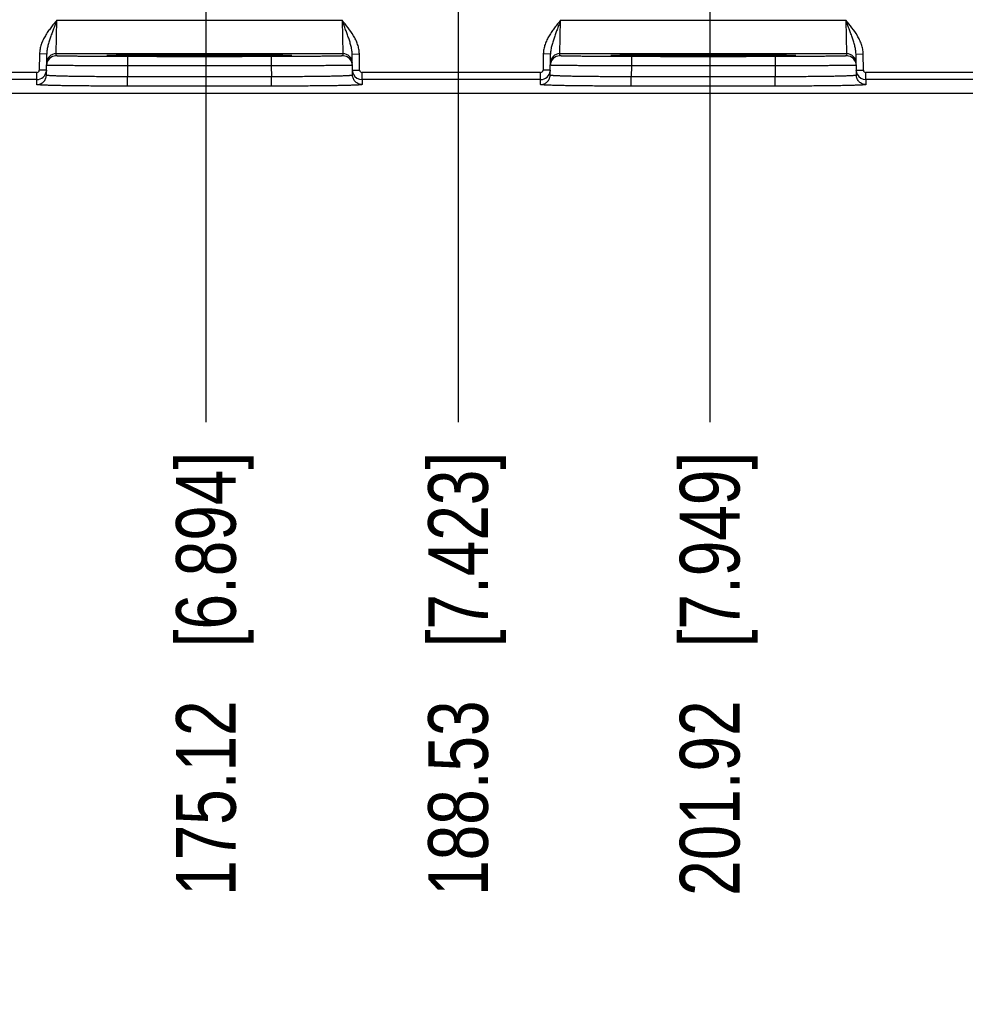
# Model space of a CAD drawing. Header units: inches. Extents: x 0 to 34, y 0 to 22.
# Tile 97 of 128: x 18.4 to 20.4, y 13.5 to 15.6. Entities that reach past the tile are written whole.
import ezdxf

# ---------------------------------------------------------------- set-up
doc = ezdxf.new("R2010")
doc.units = ezdxf.units.IN
doc.header["$LTSCALE"] = 1.87
doc.header["$MEASUREMENT"] = 0
doc.layers.get('0').update_dxf_attribs({"linetype": 'CONTINUOUS'})
doc.layers.add('DIMENSIONS', color=7, linetype='CONTINUOUS')
doc.styles.get("Standard").update_dxf_attribs({"font": 'txt', "width": 0.8})
doc.dimstyles.new('DIMSTYLE_3', dxfattribs={"dimtxt": 0.125, "dimasz": 0.18, "dimexe": 0.125, "dimexo": 0.0625, "dimgap": 0.03125, "dimtad": 0, "dimtih": 1, "dimtoh": 1, "dimzin": 0, "dimdsep": 46, "dimtxsty": 'STANDARD', "dimblk": '_FILLED', "dimblk1": '_FILLED', "dimblk2": '_FILLED', "dimcen": 0.09, "dimazin": 0, "dimtp": 0.01, "dimtm": 0.01, "dimtfac": 1, "dimtofl": 0, "dimtmove": 0, "dimatfit": 3, "dimldrblk": '_FILLED', "dimfxl": 1, "dimtolj": 1, "dimtzin": 0, "dimarcsym": 0})

# ---------------------------------------------------------------- blocks, each defined once
blk = doc.blocks.new('*D32')
at = {"layer": 'DIMENSIONS', "color": 2, "linetype": 'CONTINUOUS'}
blk.add_line((18.7809, 16.3321), (18.7809, 14.717), dxfattribs=at)
at = {"layer": 'DIMENSIONS', "color": 2, "linetype": 'CONTINUOUS', "insert": (18.7184, 14.6545), "char_height": 0.125, "width": 1.425, "attachment_point": 3, "rotation": 90, "line_spacing_factor": 0.9}
blk.add_mtext('175.12{\\ftxt.shx;\\W1.000000;\\H0.125000; }[6.894]', dxfattribs=at)
blk = doc.blocks.new('_FILLED')
at = {"color": 0, "linetype": 'BYBLOCK'}
blk.add_solid([(0, 0), (-1, 0.174), (-1, -0.174)], dxfattribs=at)
blk = doc.blocks.new('*D33')
at = {"layer": 'DIMENSIONS', "color": 2, "linetype": 'CONTINUOUS'}
blk.add_line((19.3089, 16.5386), (19.3089, 14.717), dxfattribs=at)
at = {"layer": 'DIMENSIONS', "color": 2, "linetype": 'CONTINUOUS', "insert": (19.2464, 14.6545), "char_height": 0.125, "width": 1.425, "attachment_point": 3, "rotation": 90, "line_spacing_factor": 0.9}
blk.add_mtext('188.53{\\ftxt.shx;\\W1.000000;\\H0.125000; }[7.423]', dxfattribs=at)
blk = doc.blocks.new('*D34')
at = {"layer": 'DIMENSIONS', "color": 2, "linetype": 'CONTINUOUS'}
blk.add_line((19.8359, 16.3321), (19.8359, 14.717), dxfattribs=at)
at = {"layer": 'DIMENSIONS', "color": 2, "linetype": 'CONTINUOUS', "insert": (19.7734, 14.6545), "char_height": 0.125, "width": 1.425, "attachment_point": 3, "rotation": 90, "line_spacing_factor": 0.9}
blk.add_mtext('201.92{\\ftxt.shx;\\W1.000000;\\H0.125000; }[7.949]', dxfattribs=at)
blk = doc.blocks.new('*D35')
at = {"layer": 'DIMENSIONS', "color": 2, "linetype": 'CONTINUOUS'}
blk.add_line((20.8909, 16.3321), (20.8909, 14.717), dxfattribs=at)
at = {"layer": 'DIMENSIONS', "color": 2, "linetype": 'CONTINUOUS', "insert": (20.8284, 14.6545), "char_height": 0.125, "width": 1.425, "attachment_point": 3, "rotation": 90, "line_spacing_factor": 0.9}
blk.add_mtext('228.71{\\ftxt.shx;\\W1.000000;\\H0.125000; }[9.004]', dxfattribs=at)
blk = doc.blocks.new('*D36')
at = {"layer": 'DIMENSIONS', "color": 2, "linetype": 'CONTINUOUS'}
blk.add_line((21.9459, 16.3321), (21.9459, 14.717), dxfattribs=at)
at = {"layer": 'DIMENSIONS', "color": 2, "linetype": 'CONTINUOUS', "insert": (21.8834, 14.6545), "char_height": 0.125, "width": 1.525, "attachment_point": 3, "rotation": 90, "line_spacing_factor": 0.9}
blk.add_mtext('255.51{\\ftxt.shx;\\W1.000000;\\H0.125000; }[10.059]', dxfattribs=at)
blk = doc.blocks.new('*D37')
at = {"layer": 'DIMENSIONS', "color": 2, "linetype": 'CONTINUOUS'}
blk.add_line((23.0009, 16.3321), (23.0009, 14.717), dxfattribs=at)
at = {"layer": 'DIMENSIONS', "color": 2, "linetype": 'CONTINUOUS', "insert": (22.9384, 14.6545), "char_height": 0.125, "width": 1.525, "attachment_point": 3, "rotation": 90, "line_spacing_factor": 0.9}
blk.add_mtext('282.31{\\ftxt.shx;\\W1.000000;\\H0.125000; }[11.114]', dxfattribs=at)
blk = doc.blocks.new('*D38')
at = {"layer": 'DIMENSIONS', "color": 2, "linetype": 'CONTINUOUS'}
blk.add_line((23.5289, 16.5386), (23.5289, 14.717), dxfattribs=at)
at = {"layer": 'DIMENSIONS', "color": 2, "linetype": 'CONTINUOUS', "insert": (23.4664, 14.6545), "char_height": 0.125, "width": 1.525, "attachment_point": 3, "rotation": 90, "line_spacing_factor": 0.9}
blk.add_mtext('295.72{\\ftxt.shx;\\W1.000000;\\H0.125000; }[11.643]', dxfattribs=at)
blk = doc.blocks.new('*D39')
at = {"layer": 'DIMENSIONS', "color": 2, "linetype": 'CONTINUOUS'}
blk.add_line((24.0559, 16.3321), (24.0559, 14.717), dxfattribs=at)
at = {"layer": 'DIMENSIONS', "color": 2, "linetype": 'CONTINUOUS', "insert": (23.9934, 14.6545), "char_height": 0.125, "width": 1.525, "attachment_point": 3, "rotation": 90, "line_spacing_factor": 0.9}
blk.add_mtext('309.10{\\ftxt.shx;\\W1.000000;\\H0.125000; }[12.169]', dxfattribs=at)
blk = doc.blocks.new('*D40')
at = {"layer": 'DIMENSIONS', "color": 2, "linetype": 'CONTINUOUS'}
blk.add_line((24.8249, 15.4421), (24.8249, 14.717), dxfattribs=at)
at = {"layer": 'DIMENSIONS', "color": 2, "linetype": 'CONTINUOUS', "insert": (24.7624, 14.6545), "char_height": 0.125, "width": 1.525, "attachment_point": 3, "rotation": 90, "line_spacing_factor": 0.9}
blk.add_mtext('328.64{\\ftxt.shx;\\W1.000000;\\H0.125000; }[12.938]', dxfattribs=at)

msp = doc.modelspace()

# ---------------------------------------------------------------- linework, layer by layer
at = {"color": 7, "linetype": 'CONTINUOUS'}
for p, q in [((18.4672, 15.4882), (18.4688, 15.5582)), ((18.4688, 15.5582), (19.0661, 15.5582)), ((19.0661, 15.5582), (19.0677, 15.4882)), ((19.5222, 15.4882), (19.5238, 15.5582)), ((19.5238, 15.5582), (20.1211, 15.5582)), ((20.1211, 15.5582), (20.1227, 15.4882)), ((18.4325, 15.4876), (18.4319, 15.4537)), ((18.4475, 15.4873), (18.4325, 15.4876)), ((18.4468, 15.4431), (18.4475, 15.4873)), ((18.4671, 15.4835), (18.4672, 15.4882)), ((18.4672, 15.4882), (19.0677, 15.4882)), ((18.5765, 15.4844), (18.5737, 15.4841)), ((18.5737, 15.4841), (18.5765, 15.4838)), ((18.5931, 15.4848), (18.5765, 15.4844)), ((18.5766, 15.4843), (18.5772, 15.4844)), ((18.5772, 15.4844), (18.578, 15.4844)), ((18.578, 15.4844), (18.5789, 15.4845)), ((18.5789, 15.4845), (18.5805, 15.4845)), ((18.5805, 15.4845), (18.5825, 15.4846)), ((18.5825, 15.4846), (18.5849, 15.4846)), ((18.5849, 15.4846), (18.5877, 15.4847)), ((18.5877, 15.4847), (18.591, 15.4848)), ((18.591, 15.4848), (18.5946, 15.4848)), ((18.5946, 15.4848), (18.5988, 15.4849)), ((18.5988, 15.4849), (18.6035, 15.485)), ((18.6035, 15.485), (18.6087, 15.485)), ((18.6087, 15.485), (18.6146, 15.4851)), ((18.6146, 15.4851), (18.6213, 15.4852)), ((18.9178, 15.4822), (18.6171, 15.4822)), ((18.6171, 15.4822), (18.6171, 15.4626)), ((18.6213, 15.4852), (18.629, 15.4853)), ((18.629, 15.4853), (18.6379, 15.4853)), ((18.6379, 15.4853), (18.648, 15.4854)), ((18.648, 15.4854), (18.6554, 15.4855)), ((18.6554, 15.4855), (18.6633, 15.4855)), ((18.6633, 15.4855), (18.6717, 15.4855)), ((18.6717, 15.4855), (18.6806, 15.4856)), ((18.6806, 15.4856), (18.6902, 15.4856)), ((18.6902, 15.4856), (18.7005, 15.4857)), ((18.7005, 15.4857), (18.7113, 15.4857)), ((18.7113, 15.4857), (18.7225, 15.4857)), ((18.7225, 15.4857), (18.7339, 15.4857)), ((18.7339, 15.4857), (18.7452, 15.4858)), ((18.7452, 15.4858), (18.7562, 15.4858)), ((18.7562, 15.4858), (18.7669, 15.4858)), ((18.7669, 15.4858), (18.7772, 15.4858)), ((18.7772, 15.4858), (18.7919, 15.4858)), ((18.7919, 15.4858), (18.8057, 15.4857)), ((18.8057, 15.4857), (18.8188, 15.4857)), ((18.8188, 15.4857), (18.8313, 15.4857)), ((18.8313, 15.4857), (18.8431, 15.4856)), ((18.8431, 15.4856), (18.8542, 15.4856)), ((18.8542, 15.4856), (18.8646, 15.4855)), ((18.8646, 15.4855), (18.8744, 15.4855)), ((18.8744, 15.4855), (18.8835, 15.4854)), ((18.8835, 15.4854), (18.8919, 15.4854)), ((18.8919, 15.4854), (18.8998, 15.4853)), ((18.8998, 15.4853), (18.907, 15.4852)), ((18.907, 15.4852), (18.9136, 15.4852)), ((18.9136, 15.4852), (18.9196, 15.4851)), ((18.9178, 15.4822), (18.9178, 15.4626)), ((18.9196, 15.4851), (18.9251, 15.4851)), ((18.9251, 15.4851), (18.9301, 15.485)), ((18.9301, 15.485), (18.9346, 15.4849)), ((18.9346, 15.4849), (18.9386, 15.4849)), ((18.9386, 15.4849), (18.9422, 15.4848)), ((18.9584, 15.4844), (18.9417, 15.4848)), ((18.9422, 15.4848), (18.9454, 15.4847)), ((18.9454, 15.4847), (18.9482, 15.4847)), ((18.9482, 15.4847), (18.9507, 15.4846)), ((18.9507, 15.4846), (18.9528, 15.4846)), ((18.9528, 15.4846), (18.9546, 15.4845)), ((18.9546, 15.4845), (18.9561, 15.4844)), ((18.9561, 15.4844), (18.9569, 15.4844)), ((18.9569, 15.4844), (18.9576, 15.4844)), ((18.9612, 15.4841), (18.9584, 15.4844)), ((18.9584, 15.4838), (18.9612, 15.4841)), ((19.0677, 15.4882), (19.0678, 15.4835)), ((19.0874, 15.4873), (19.1023, 15.4876)), ((19.0881, 15.4431), (19.0874, 15.4873)), ((19.1029, 15.4537), (19.1023, 15.4876)), ((19.4875, 15.4876), (19.4869, 15.4537)), ((19.5025, 15.4873), (19.4875, 15.4876)), ((19.5018, 15.4431), (19.5025, 15.4873)), ((19.5221, 15.4835), (19.5222, 15.4882)), ((19.5222, 15.4882), (20.1227, 15.4882)), ((19.6315, 15.4844), (19.6287, 15.4841)), ((19.6287, 15.4841), (19.6315, 15.4838)), ((19.6481, 15.4848), (19.6315, 15.4844)), ((19.6316, 15.4843), (19.6322, 15.4844)), ((19.6322, 15.4844), (19.633, 15.4844)), ((19.633, 15.4844), (19.6339, 15.4845)), ((19.6339, 15.4845), (19.6349, 15.4845)), ((19.6349, 15.4845), (19.6368, 15.4846)), ((19.6368, 15.4846), (19.6391, 15.4846)), ((19.6391, 15.4846), (19.6417, 15.4847)), ((19.6417, 15.4847), (19.6448, 15.4847)), ((19.6448, 15.4847), (19.6484, 15.4848)), ((19.6484, 15.4848), (19.6524, 15.4849)), ((19.6524, 15.4849), (19.6569, 15.485)), ((19.6569, 15.485), (19.6619, 15.485)), ((19.6619, 15.485), (19.6676, 15.4851)), ((19.6676, 15.4851), (19.674, 15.4852)), ((19.9728, 15.4822), (19.6721, 15.4822)), ((19.6721, 15.4822), (19.6721, 15.4626)), ((19.674, 15.4852), (19.6813, 15.4852)), ((19.6813, 15.4852), (19.6898, 15.4853)), ((19.6898, 15.4853), (19.6995, 15.4854)), ((19.6995, 15.4854), (19.7067, 15.4854)), ((19.7067, 15.4854), (19.7143, 15.4855)), ((19.7143, 15.4855), (19.7224, 15.4855)), ((19.7224, 15.4855), (19.7311, 15.4856)), ((19.7311, 15.4856), (19.7403, 15.4856)), ((19.7403, 15.4856), (19.7503, 15.4856)), ((19.7503, 15.4856), (19.7608, 15.4857)), ((19.7608, 15.4857), (19.7719, 15.4857)), ((19.7719, 15.4857), (19.7832, 15.4857)), ((19.7832, 15.4857), (19.7945, 15.4857)), ((19.7945, 15.4857), (19.8057, 15.4858)), ((19.8057, 15.4858), (19.8166, 15.4858)), ((19.8166, 15.4858), (19.8271, 15.4858)), ((19.8271, 15.4858), (19.8421, 15.4858)), ((19.8421, 15.4858), (19.8562, 15.4857)), ((19.8562, 15.4857), (19.8695, 15.4857)), ((19.8695, 15.4857), (19.8822, 15.4857)), ((19.8822, 15.4857), (19.8942, 15.4856)), ((19.8942, 15.4856), (19.9056, 15.4856)), ((19.9056, 15.4856), (19.9162, 15.4856)), ((19.9162, 15.4856), (19.9262, 15.4855)), ((19.9262, 15.4855), (19.9355, 15.4854)), ((19.9355, 15.4854), (19.9442, 15.4854)), ((19.9442, 15.4854), (19.9522, 15.4853)), ((19.9522, 15.4853), (19.9596, 15.4853)), ((19.9596, 15.4853), (19.9664, 15.4852)), ((19.9664, 15.4852), (19.9727, 15.4851)), ((19.9727, 15.4851), (19.9783, 15.4851)), ((19.9728, 15.4822), (19.9728, 15.4626)), ((19.9783, 15.4851), (19.9835, 15.485)), ((19.9835, 15.485), (19.9881, 15.485)), ((19.9881, 15.485), (19.9923, 15.4849)), ((19.9923, 15.4849), (19.996, 15.4848)), ((19.996, 15.4848), (19.9994, 15.4848)), ((20.0134, 15.4844), (19.9967, 15.4848)), ((19.9994, 15.4848), (20.0023, 15.4847)), ((20.0023, 15.4847), (20.0049, 15.4846)), ((20.0049, 15.4846), (20.0071, 15.4846)), ((20.0071, 15.4846), (20.0091, 15.4845)), ((20.0091, 15.4845), (20.0107, 15.4845)), ((20.0107, 15.4845), (20.0115, 15.4844)), ((20.0115, 15.4844), (20.0123, 15.4844)), ((20.0123, 15.4844), (20.0129, 15.4844)), ((20.0162, 15.4841), (20.0134, 15.4844)), ((20.0134, 15.4838), (20.0162, 15.4841)), ((20.1227, 15.4882), (20.1228, 15.4835)), ((20.1424, 15.4873), (20.1573, 15.4876)), ((20.1431, 15.4431), (20.1424, 15.4873)), ((20.1579, 15.4537), (20.1573, 15.4876)), ((18.6171, 15.4626), (18.6167, 15.4398)), ((18.9178, 15.4626), (18.6171, 15.4626)), ((18.9178, 15.4626), (18.9182, 15.4398)), ((19.6721, 15.4626), (19.6717, 15.4398)), ((19.9728, 15.4626), (19.6721, 15.4626)), ((19.9728, 15.4626), (19.9732, 15.4398)), ((18.4269, 15.4488), (18.0529, 15.4488)), ((18.4269, 15.4338), (18.4269, 15.4488)), ((18.4469, 15.4535), (18.4319, 15.4537)), ((18.4469, 15.4534), (18.4468, 15.4517)), ((18.9182, 15.4398), (18.6167, 15.4398)), ((18.6167, 15.4202), (18.6167, 15.4398)), ((18.9182, 15.4202), (18.9182, 15.4398)), ((19.0879, 15.4535), (19.1029, 15.4537)), ((19.0881, 15.4516), (19.0879, 15.4534)), ((19.4819, 15.4488), (19.1079, 15.4488)), ((19.1079, 15.4338), (19.1079, 15.4488)), ((19.4819, 15.4338), (19.4819, 15.4488)), ((19.5019, 15.4535), (19.4869, 15.4537)), ((19.5019, 15.4534), (19.5018, 15.4517)), ((19.9732, 15.4398), (19.6717, 15.4398)), ((19.6717, 15.4202), (19.6717, 15.4398)), ((19.9732, 15.4202), (19.9732, 15.4398)), ((20.1429, 15.4535), (20.1579, 15.4537)), ((20.1431, 15.4516), (20.1429, 15.4534)), ((20.5369, 15.4488), (20.1629, 15.4488)), ((20.1629, 15.4338), (20.1629, 15.4488)), ((18.4269, 15.4338), (18.0529, 15.4338)), ((18.4268, 15.4235), (18.4269, 15.4338)), ((18.9182, 15.4202), (18.6167, 15.4202)), ((19.4819, 15.4338), (19.1079, 15.4338)), ((19.1079, 15.4338), (19.1081, 15.4235)), ((19.4818, 15.4235), (19.4819, 15.4338)), ((19.9732, 15.4202), (19.6717, 15.4202)), ((20.5369, 15.4338), (20.1629, 15.4338)), ((20.1629, 15.4338), (20.1631, 15.4235)), ((24.7249, 15.4046), (13.0527, 15.4046))]:
    msp.add_line(p, q, dxfattribs=at)
for points in [[(18.5759, 15.4843), (18.576, 15.4843), (18.5761, 15.4843), (18.5762, 15.4843), (18.5764, 15.4843), (18.5766, 15.4843)], [(18.9576, 15.4844), (18.9582, 15.4844), (18.9584, 15.4843), (18.9586, 15.4843), (18.9588, 15.4843), (18.9589, 15.4843), (18.9589, 15.4843)], [(19.6309, 15.4843), (19.631, 15.4843), (19.6311, 15.4843), (19.6312, 15.4843), (19.6314, 15.4843), (19.6316, 15.4843)], [(20.0129, 15.4844), (20.0134, 15.4843), (20.0136, 15.4843), (20.0138, 15.4843), (20.0139, 15.4843), (20.0139, 15.4843)]]:
    msp.add_lwpolyline(points, dxfattribs=at)
for centre, radius, start, end in [((18.4671, 15.4635), 0.02, 89.9992, 179), ((18.4672, 15.4682), 0.02, 89.9987, 178.9988), ((19.0677, 15.4682), 0.02, 1.0012, 90.0013), ((19.0678, 15.4635), 0.02, 1, 90.0008), ((19.5221, 15.4635), 0.02, 89.9992, 179), ((19.5222, 15.4682), 0.02, 89.9987, 178.9988), ((20.1227, 15.4682), 0.02, 1.0012, 90.0013), ((20.1228, 15.4635), 0.02, 1, 90.0008), ((18.4269, 15.4538), 0.005, 270.0049, 359.0046), ((18.4269, 15.4538), 0.02, 269.9975, 353.8846), ((19.1079, 15.4538), 0.02, 186.2462, 205.9243), ((19.1079, 15.4538), 0.02, 205.9251, 270.0014), ((19.1079, 15.4538), 0.005, 180.9954, 269.9951), ((19.4819, 15.4538), 0.005, 270.0049, 359.0046), ((19.4819, 15.4538), 0.02, 269.9975, 353.8846), ((20.1629, 15.4538), 0.02, 186.2462, 205.9243), ((20.1629, 15.4538), 0.02, 205.9251, 270.0014), ((20.1629, 15.4538), 0.005, 180.9954, 269.9951)]:
    msp.add_arc(centre, radius, start, end, dxfattribs=at)
for points, knots in [([(18.4688, 15.5582), (18.4666, 15.5556), (18.4623, 15.5504), (18.456, 15.5425), (18.4501, 15.5343), (18.4446, 15.5258), (18.4398, 15.5169), (18.4359, 15.5075), (18.4333, 15.4977), (18.4326, 15.491), (18.4325, 15.4876)], [0, 0, 0, 0, 0.125021, 0.250044, 0.375067, 0.500087, 0.625098, 0.750091, 0.875059, 1, 1, 1, 1]), ([(18.4688, 15.5582), (18.4677, 15.5552), (18.4654, 15.5493), (18.4621, 15.5405), (18.4588, 15.5317), (18.4562, 15.5244), (18.4542, 15.5185), (18.4528, 15.5141), (18.4515, 15.5098), (18.4502, 15.5053), (18.4492, 15.5009), (18.4483, 15.4964), (18.4477, 15.4919), (18.4476, 15.4888), (18.4475, 15.4873)], [0, 0, 0, 0, 0.127964, 0.255395, 0.381848, 0.507103, 0.569277, 0.631182, 0.692857, 0.754358, 0.815751, 0.877104, 0.938497, 1, 1, 1, 1]), ([(19.0874, 15.4873), (19.0873, 15.4888), (19.0871, 15.4919), (19.0865, 15.4964), (19.0857, 15.5009), (19.0846, 15.5053), (19.0834, 15.5098), (19.0821, 15.5141), (19.0807, 15.5185), (19.0792, 15.5229), (19.0776, 15.5273), (19.0761, 15.5317), (19.0744, 15.5361), (19.0722, 15.5419), (19.0695, 15.5493), (19.0672, 15.5552), (19.0661, 15.5582)], [0, 0, 0, 0, 0.061502, 0.122892, 0.184246, 0.245638, 0.307141, 0.368816, 0.430721, 0.492896, 0.55537, 0.618154, 0.681239, 0.744608, 0.872038, 1, 1, 1, 1]), ([(19.1023, 15.4876), (19.1023, 15.491), (19.1016, 15.4977), (19.0989, 15.5075), (19.0951, 15.5169), (19.0887, 15.5288), (19.079, 15.5426), (19.0704, 15.553), (19.0661, 15.5582)], [0, 0, 0, 0, 0.124946, 0.24993, 0.374942, 0.499971, 0.749937, 1, 1, 1, 1]), ([(19.5238, 15.5582), (19.5216, 15.5556), (19.5173, 15.5504), (19.511, 15.5425), (19.5051, 15.5343), (19.4996, 15.5258), (19.4948, 15.5169), (19.4909, 15.5075), (19.4883, 15.4977), (19.4876, 15.491), (19.4875, 15.4876)], [0, 0, 0, 0, 0.125021, 0.250044, 0.375067, 0.500087, 0.625098, 0.750091, 0.875059, 1, 1, 1, 1]), ([(19.5238, 15.5582), (19.5227, 15.5552), (19.5204, 15.5493), (19.5171, 15.5405), (19.5138, 15.5317), (19.5112, 15.5244), (19.5092, 15.5185), (19.5078, 15.5141), (19.5065, 15.5098), (19.5052, 15.5053), (19.5042, 15.5009), (19.5033, 15.4964), (19.5027, 15.4919), (19.5026, 15.4888), (19.5025, 15.4873)], [0, 0, 0, 0, 0.127964, 0.255395, 0.381848, 0.507103, 0.569277, 0.631182, 0.692857, 0.754358, 0.815751, 0.877104, 0.938497, 1, 1, 1, 1]), ([(20.1424, 15.4873), (20.1423, 15.4888), (20.1421, 15.4919), (20.1415, 15.4964), (20.1407, 15.5009), (20.1396, 15.5053), (20.1384, 15.5098), (20.1371, 15.5141), (20.1357, 15.5185), (20.1342, 15.5229), (20.1326, 15.5273), (20.1311, 15.5317), (20.1294, 15.5361), (20.1272, 15.5419), (20.1245, 15.5493), (20.1222, 15.5552), (20.1211, 15.5582)], [0, 0, 0, 0, 0.061502, 0.122892, 0.184246, 0.245638, 0.307141, 0.368816, 0.430721, 0.492896, 0.55537, 0.618154, 0.681239, 0.744608, 0.872038, 1, 1, 1, 1]), ([(20.1573, 15.4876), (20.1573, 15.491), (20.1566, 15.4977), (20.1539, 15.5075), (20.1501, 15.5169), (20.1437, 15.5288), (20.134, 15.5426), (20.1254, 15.553), (20.1211, 15.5582)], [0, 0, 0, 0, 0.124946, 0.24993, 0.374942, 0.499971, 0.749937, 1, 1, 1, 1]), ([(18.6171, 15.4822), (18.6122, 15.4822), (18.6024, 15.4822), (18.5879, 15.4823), (18.5737, 15.4823), (18.5599, 15.4823), (18.5466, 15.4824), (18.534, 15.4824), (18.5222, 15.4825), (18.5114, 15.4826), (18.5029, 15.4827), (18.4967, 15.4828), (18.4925, 15.4828), (18.4885, 15.4829), (18.4849, 15.4829), (18.4816, 15.483), (18.4786, 15.483), (18.476, 15.4831), (18.474, 15.4831), (18.4726, 15.4832), (18.4716, 15.4832), (18.4708, 15.4832), (18.47, 15.4833), (18.4694, 15.4833), (18.4688, 15.4833), (18.4683, 15.4834), (18.4679, 15.4834), (18.4676, 15.4834), (18.4674, 15.4835), (18.4672, 15.4835), (18.4672, 15.4835), (18.4671, 15.4835), (18.4671, 15.4835), (18.4671, 15.4835), (18.4671, 15.4835)], [0, 0, 0, 0, 0.098018, 0.195091, 0.290285, 0.382683, 0.471394, 0.555562, 0.634378, 0.70708, 0.77297, 0.803159, 0.831413, 0.857663, 0.881846, 0.903905, 0.923787, 0.941443, 0.956831, 0.963664, 0.969916, 0.975585, 0.980666, 0.985158, 0.989057, 0.992361, 0.99507, 0.997181, 0.998696, 0.999232, 0.999621, 0.999763, 0.99987, 1, 1, 1, 1]), ([(18.5765, 15.4838), (18.577, 15.4838), (18.5782, 15.4837), (18.5811, 15.4836), (18.5855, 15.4835), (18.5919, 15.4834), (18.5997, 15.4832), (18.6087, 15.4831), (18.6231, 15.4829), (18.6438, 15.4828), (18.6712, 15.4826), (18.7016, 15.4825), (18.734, 15.4824), (18.7674, 15.4824), (18.8009, 15.4824), (18.8333, 15.4825), (18.8637, 15.4826), (18.8911, 15.4828), (18.9118, 15.4829), (18.9262, 15.4831), (18.9352, 15.4832), (18.943, 15.4834), (18.9494, 15.4835), (18.9538, 15.4836), (18.9567, 15.4837), (18.9579, 15.4838), (18.9584, 15.4838)], [0, 0, 0, 0, 0.004216, 0.009383, 0.022529, 0.039335, 0.059672, 0.083389, 0.110305, 0.172874, 0.245462, 0.32585, 0.411571, 0.500002, 0.588433, 0.674153, 0.754541, 0.827129, 0.889697, 0.916613, 0.940329, 0.960666, 0.977472, 0.990618, 0.995785, 1, 1, 1, 1]), ([(18.9417, 15.4848), (18.9372, 15.4849), (18.9272, 15.485), (18.9106, 15.4852), (18.8913, 15.4854), (18.8696, 15.4855), (18.8458, 15.4856), (18.8115, 15.4857), (18.7674, 15.4858), (18.7233, 15.4857), (18.689, 15.4856), (18.6653, 15.4855), (18.6435, 15.4854), (18.6242, 15.4852), (18.6077, 15.485), (18.5976, 15.4849), (18.5931, 15.4848)], [0, 0, 0, 0, 0.03873, 0.086465, 0.142277, 0.205073, 0.273629, 0.346605, 0.500059, 0.653505, 0.726472, 0.795013, 0.857793, 0.913583, 0.961296, 1, 1, 1, 1]), ([(19.0678, 15.4835), (19.0678, 15.4835), (19.0678, 15.4835), (19.0677, 15.4835), (19.0677, 15.4835), (19.0677, 15.4835), (19.0675, 15.4835), (19.0673, 15.4834), (19.067, 15.4834), (19.0666, 15.4834), (19.0661, 15.4833), (19.0655, 15.4833), (19.0649, 15.4833), (19.0641, 15.4832), (19.0632, 15.4832), (19.0623, 15.4832), (19.0609, 15.4831), (19.0589, 15.4831), (19.0562, 15.483), (19.0533, 15.483), (19.05, 15.4829), (19.0463, 15.4829), (19.0424, 15.4828), (19.0382, 15.4828), (19.032, 15.4827), (19.0235, 15.4826), (19.0127, 15.4825), (19.0009, 15.4824), (18.9883, 15.4824), (18.975, 15.4823), (18.9612, 15.4823), (18.947, 15.4823), (18.9325, 15.4822), (18.9227, 15.4822), (18.9178, 15.4822)], [0, 0, 0, 0, 0.00013, 0.000237, 0.000379, 0.000768, 0.001304, 0.002819, 0.00493, 0.007639, 0.010943, 0.014842, 0.019334, 0.024415, 0.030084, 0.036336, 0.043169, 0.058557, 0.076213, 0.096095, 0.118154, 0.142337, 0.168587, 0.196841, 0.22703, 0.29292, 0.365622, 0.444438, 0.528606, 0.617317, 0.709715, 0.804909, 0.901982, 1, 1, 1, 1]), ([(19.6721, 15.4822), (19.6672, 15.4822), (19.6574, 15.4822), (19.6429, 15.4823), (19.6287, 15.4823), (19.6149, 15.4823), (19.6016, 15.4824), (19.589, 15.4824), (19.5772, 15.4825), (19.5664, 15.4826), (19.5579, 15.4827), (19.5517, 15.4828), (19.5475, 15.4828), (19.5435, 15.4829), (19.5399, 15.4829), (19.5366, 15.483), (19.5336, 15.483), (19.531, 15.4831), (19.529, 15.4831), (19.5276, 15.4832), (19.5266, 15.4832), (19.5258, 15.4832), (19.525, 15.4833), (19.5244, 15.4833), (19.5238, 15.4833), (19.5233, 15.4834), (19.5229, 15.4834), (19.5226, 15.4834), (19.5224, 15.4835), (19.5222, 15.4835), (19.5222, 15.4835), (19.5221, 15.4835), (19.5221, 15.4835), (19.5221, 15.4835), (19.5221, 15.4835)], [0, 0, 0, 0, 0.098018, 0.195091, 0.290285, 0.382683, 0.471394, 0.555562, 0.634378, 0.70708, 0.77297, 0.803159, 0.831413, 0.857663, 0.881846, 0.903905, 0.923787, 0.941443, 0.956831, 0.963664, 0.969916, 0.975585, 0.980666, 0.985158, 0.989057, 0.992361, 0.99507, 0.997181, 0.998696, 0.999232, 0.999621, 0.999763, 0.99987, 1, 1, 1, 1]), ([(19.6315, 15.4838), (19.632, 15.4838), (19.6332, 15.4837), (19.6361, 15.4836), (19.6405, 15.4835), (19.6469, 15.4834), (19.6547, 15.4832), (19.6637, 15.4831), (19.6781, 15.4829), (19.6988, 15.4828), (19.7262, 15.4826), (19.7566, 15.4825), (19.789, 15.4824), (19.8224, 15.4824), (19.8559, 15.4824), (19.8883, 15.4825), (19.9187, 15.4826), (19.9461, 15.4828), (19.9668, 15.4829), (19.9812, 15.4831), (19.9902, 15.4832), (19.998, 15.4834), (20.0044, 15.4835), (20.0088, 15.4836), (20.0117, 15.4837), (20.0129, 15.4838), (20.0134, 15.4838)], [0, 0, 0, 0, 0.004216, 0.009383, 0.022529, 0.039335, 0.059672, 0.083389, 0.110305, 0.172874, 0.245462, 0.32585, 0.411571, 0.500002, 0.588433, 0.674153, 0.754541, 0.827129, 0.889697, 0.916613, 0.940329, 0.960666, 0.977472, 0.990618, 0.995785, 1, 1, 1, 1]), ([(19.9967, 15.4848), (19.9922, 15.4849), (19.9822, 15.485), (19.9656, 15.4852), (19.9463, 15.4854), (19.9246, 15.4855), (19.9008, 15.4856), (19.8665, 15.4857), (19.8224, 15.4858), (19.7783, 15.4857), (19.744, 15.4856), (19.7203, 15.4855), (19.6985, 15.4854), (19.6792, 15.4852), (19.6627, 15.485), (19.6526, 15.4849), (19.6481, 15.4848)], [0, 0, 0, 0, 0.03873, 0.086465, 0.142277, 0.205073, 0.273629, 0.346605, 0.500059, 0.653505, 0.726472, 0.795013, 0.857793, 0.913583, 0.961296, 1, 1, 1, 1]), ([(20.1228, 15.4835), (20.1228, 15.4835), (20.1228, 15.4835), (20.1227, 15.4835), (20.1227, 15.4835), (20.1227, 15.4835), (20.1225, 15.4835), (20.1223, 15.4834), (20.122, 15.4834), (20.1216, 15.4834), (20.1211, 15.4833), (20.1205, 15.4833), (20.1199, 15.4833), (20.1191, 15.4832), (20.1182, 15.4832), (20.1173, 15.4832), (20.1159, 15.4831), (20.1139, 15.4831), (20.1112, 15.483), (20.1083, 15.483), (20.105, 15.4829), (20.1013, 15.4829), (20.0974, 15.4828), (20.0932, 15.4828), (20.087, 15.4827), (20.0785, 15.4826), (20.0677, 15.4825), (20.0559, 15.4824), (20.0433, 15.4824), (20.03, 15.4823), (20.0162, 15.4823), (20.002, 15.4823), (19.9875, 15.4822), (19.9777, 15.4822), (19.9728, 15.4822)], [0, 0, 0, 0, 0.00013, 0.000237, 0.000379, 0.000768, 0.001304, 0.002819, 0.00493, 0.007639, 0.010943, 0.014842, 0.019334, 0.024415, 0.030084, 0.036336, 0.043169, 0.058557, 0.076213, 0.096095, 0.118154, 0.142337, 0.168587, 0.196841, 0.22703, 0.29292, 0.365622, 0.444438, 0.528606, 0.617317, 0.709715, 0.804909, 0.901982, 1, 1, 1, 1]), ([(18.6171, 15.4626), (18.6115, 15.4626), (18.6005, 15.4626), (18.584, 15.4627), (18.5679, 15.4627), (18.5522, 15.4628), (18.5372, 15.4629), (18.5229, 15.4629), (18.5096, 15.463), (18.4991, 15.4631), (18.4912, 15.4632), (18.4858, 15.4632), (18.4807, 15.4632), (18.4759, 15.4633), (18.4714, 15.4633), (18.4673, 15.4634), (18.4636, 15.4634), (18.4602, 15.4635), (18.4572, 15.4635), (18.4549, 15.4636), (18.4533, 15.4636), (18.4522, 15.4636), (18.4513, 15.4637), (18.4504, 15.4637), (18.4497, 15.4637), (18.449, 15.4637), (18.4484, 15.4638), (18.448, 15.4638), (18.4478, 15.4638), (18.4476, 15.4638), (18.4475, 15.4638), (18.4473, 15.4638), (18.4472, 15.4639), (18.4472, 15.4639), (18.4471, 15.4639), (18.4471, 15.4639), (18.4471, 15.4639)], [0, 0, 0, 0, 0.098024, 0.195103, 0.290303, 0.382706, 0.471422, 0.555597, 0.634418, 0.707127, 0.740968, 0.773023, 0.803215, 0.831472, 0.857725, 0.881911, 0.903973, 0.923857, 0.941515, 0.956905, 0.963738, 0.96999, 0.975659, 0.98074, 0.985231, 0.989128, 0.992431, 0.995136, 0.996265, 0.997243, 0.998072, 0.998752, 0.999282, 0.999663, 0.999898, 1, 1, 1, 1]), ([(19.0878, 15.4639), (19.0878, 15.4639), (19.0877, 15.4639), (19.0877, 15.4639), (19.0876, 15.4639), (19.0875, 15.4638), (19.0874, 15.4638), (19.0873, 15.4638), (19.0871, 15.4638), (19.0869, 15.4638), (19.0865, 15.4638), (19.0859, 15.4637), (19.0852, 15.4637), (19.0845, 15.4637), (19.0836, 15.4637), (19.0826, 15.4636), (19.0816, 15.4636), (19.08, 15.4636), (19.0777, 15.4635), (19.0747, 15.4635), (19.0713, 15.4634), (19.0676, 15.4634), (19.0635, 15.4633), (19.059, 15.4633), (19.0542, 15.4632), (19.0491, 15.4632), (19.0436, 15.4632), (19.0358, 15.4631), (19.0253, 15.463), (19.0119, 15.4629), (18.9977, 15.4629), (18.9826, 15.4628), (18.967, 15.4627), (18.9509, 15.4627), (18.9344, 15.4626), (18.9234, 15.4626), (18.9178, 15.4626)], [0, 0, 0, 0, 0.000102, 0.000337, 0.000718, 0.001248, 0.001928, 0.002757, 0.003735, 0.004864, 0.007569, 0.010872, 0.014769, 0.01926, 0.024341, 0.030009, 0.036262, 0.043095, 0.058485, 0.076143, 0.096027, 0.118088, 0.142275, 0.168528, 0.196785, 0.226977, 0.259032, 0.292873, 0.365582, 0.444403, 0.528577, 0.617294, 0.709697, 0.804897, 0.901976, 1, 1, 1, 1]), ([(19.6721, 15.4626), (19.6665, 15.4626), (19.6555, 15.4626), (19.639, 15.4627), (19.6229, 15.4627), (19.6072, 15.4628), (19.5922, 15.4629), (19.5779, 15.4629), (19.5646, 15.463), (19.5541, 15.4631), (19.5462, 15.4632), (19.5408, 15.4632), (19.5357, 15.4632), (19.5309, 15.4633), (19.5264, 15.4633), (19.5223, 15.4634), (19.5186, 15.4634), (19.5152, 15.4635), (19.5122, 15.4635), (19.5099, 15.4636), (19.5083, 15.4636), (19.5072, 15.4636), (19.5063, 15.4637), (19.5054, 15.4637), (19.5047, 15.4637), (19.504, 15.4637), (19.5034, 15.4638), (19.503, 15.4638), (19.5028, 15.4638), (19.5026, 15.4638), (19.5025, 15.4638), (19.5023, 15.4638), (19.5022, 15.4639), (19.5022, 15.4639), (19.5021, 15.4639), (19.5021, 15.4639), (19.5021, 15.4639)], [0, 0, 0, 0, 0.098024, 0.195103, 0.290303, 0.382706, 0.471422, 0.555597, 0.634418, 0.707127, 0.740968, 0.773023, 0.803215, 0.831472, 0.857725, 0.881911, 0.903973, 0.923857, 0.941515, 0.956905, 0.963738, 0.96999, 0.975659, 0.98074, 0.985231, 0.989128, 0.992431, 0.995136, 0.996265, 0.997243, 0.998072, 0.998752, 0.999282, 0.999663, 0.999898, 1, 1, 1, 1]), ([(20.1428, 15.4639), (20.1428, 15.4639), (20.1427, 15.4639), (20.1427, 15.4639), (20.1426, 15.4639), (20.1425, 15.4638), (20.1424, 15.4638), (20.1423, 15.4638), (20.1421, 15.4638), (20.1419, 15.4638), (20.1415, 15.4638), (20.1409, 15.4637), (20.1402, 15.4637), (20.1395, 15.4637), (20.1386, 15.4637), (20.1376, 15.4636), (20.1366, 15.4636), (20.135, 15.4636), (20.1327, 15.4635), (20.1297, 15.4635), (20.1263, 15.4634), (20.1226, 15.4634), (20.1185, 15.4633), (20.114, 15.4633), (20.1092, 15.4632), (20.1041, 15.4632), (20.0986, 15.4632), (20.0908, 15.4631), (20.0803, 15.463), (20.0669, 15.4629), (20.0527, 15.4629), (20.0376, 15.4628), (20.022, 15.4627), (20.0059, 15.4627), (19.9894, 15.4626), (19.9784, 15.4626), (19.9728, 15.4626)], [0, 0, 0, 0, 0.000102, 0.000337, 0.000718, 0.001248, 0.001928, 0.002757, 0.003735, 0.004864, 0.007569, 0.010872, 0.014769, 0.01926, 0.024341, 0.030009, 0.036262, 0.043095, 0.058485, 0.076143, 0.096027, 0.118088, 0.142275, 0.168528, 0.196785, 0.226977, 0.259032, 0.292873, 0.365582, 0.444403, 0.528577, 0.617294, 0.709697, 0.804897, 0.901976, 1, 1, 1, 1]), ([(18.4268, 15.4235), (18.4281, 15.4235), (18.4307, 15.4237), (18.4344, 15.4249), (18.4378, 15.4267), (18.4409, 15.4291), (18.4434, 15.4321), (18.4453, 15.4355), (18.4464, 15.4393), (18.4467, 15.4418), (18.4468, 15.4431)], [0, 0, 0, 0, 0.125013, 0.250016, 0.375023, 0.500024, 0.625022, 0.750018, 0.875005, 1, 1, 1, 1]), ([(18.6167, 15.4398), (18.6111, 15.4398), (18.6001, 15.4398), (18.5836, 15.4398), (18.5675, 15.4399), (18.5518, 15.44), (18.5368, 15.4401), (18.5225, 15.4402), (18.5092, 15.4404), (18.4969, 15.4406), (18.4873, 15.4408), (18.4803, 15.441), (18.4755, 15.4412), (18.471, 15.4413), (18.4669, 15.4414), (18.4632, 15.4416), (18.4598, 15.4418), (18.4568, 15.4419), (18.4542, 15.4421), (18.452, 15.4422), (18.4504, 15.4424), (18.4493, 15.4425), (18.4486, 15.4426), (18.4481, 15.4427), (18.4477, 15.4428), (18.4474, 15.4428), (18.4472, 15.4429), (18.4471, 15.4429), (18.447, 15.443), (18.4469, 15.443), (18.4468, 15.443), (18.4468, 15.4431), (18.4468, 15.4431), (18.4468, 15.4431)], [0, 0, 0, 0, 0.097966, 0.194987, 0.290131, 0.382477, 0.471135, 0.555251, 0.634014, 0.706665, 0.772505, 0.802671, 0.830903, 0.857133, 0.881299, 0.903343, 0.923214, 0.940864, 0.956252, 0.969344, 0.98011, 0.984616, 0.988533, 0.991862, 0.994603, 0.995754, 0.99676, 0.997622, 0.998343, 0.998927, 0.999382, 0.999727, 1, 1, 1, 1]), ([(19.0881, 15.4431), (19.0881, 15.4431), (19.0881, 15.4431), (19.0881, 15.443), (19.088, 15.443), (19.0879, 15.443), (19.0878, 15.4429), (19.0877, 15.4429), (19.0875, 15.4428), (19.0872, 15.4428), (19.0868, 15.4427), (19.0863, 15.4426), (19.0856, 15.4425), (19.0845, 15.4424), (19.0829, 15.4422), (19.0807, 15.4421), (19.0781, 15.4419), (19.0751, 15.4418), (19.0717, 15.4416), (19.068, 15.4414), (19.0639, 15.4413), (19.0594, 15.4412), (19.0546, 15.441), (19.0476, 15.4408), (19.038, 15.4406), (19.0257, 15.4404), (19.0123, 15.4402), (18.9981, 15.4401), (18.9831, 15.44), (18.9674, 15.4399), (18.9513, 15.4398), (18.9348, 15.4398), (18.9238, 15.4398), (18.9182, 15.4398)], [0, 0, 0, 0, 0.000273, 0.000618, 0.001073, 0.001657, 0.002378, 0.00324, 0.004246, 0.005397, 0.008138, 0.011467, 0.015384, 0.019889, 0.030656, 0.043748, 0.059136, 0.076786, 0.096656, 0.118701, 0.142867, 0.169097, 0.197329, 0.227495, 0.293335, 0.365986, 0.444749, 0.528865, 0.617523, 0.709869, 0.805013, 0.902034, 1, 1, 1, 1]), ([(19.1081, 15.4235), (19.1068, 15.4235), (19.1042, 15.4237), (19.1005, 15.4249), (19.097, 15.4267), (19.094, 15.4291), (19.0915, 15.4321), (19.0896, 15.4355), (19.0884, 15.4393), (19.0881, 15.4418), (19.0881, 15.4431)], [0, 0, 0, 0, 0.125013, 0.250016, 0.375023, 0.500024, 0.625022, 0.750018, 0.875005, 1, 1, 1, 1]), ([(19.4818, 15.4235), (19.4831, 15.4235), (19.4857, 15.4237), (19.4894, 15.4249), (19.4928, 15.4267), (19.4959, 15.4291), (19.4984, 15.4321), (19.5003, 15.4355), (19.5014, 15.4393), (19.5017, 15.4418), (19.5018, 15.4431)], [0, 0, 0, 0, 0.125013, 0.250016, 0.375023, 0.500024, 0.625022, 0.750018, 0.875005, 1, 1, 1, 1]), ([(19.6717, 15.4398), (19.6661, 15.4398), (19.6551, 15.4398), (19.6386, 15.4398), (19.6225, 15.4399), (19.6068, 15.44), (19.5918, 15.4401), (19.5775, 15.4402), (19.5642, 15.4404), (19.5519, 15.4406), (19.5423, 15.4408), (19.5353, 15.441), (19.5305, 15.4412), (19.526, 15.4413), (19.5219, 15.4414), (19.5182, 15.4416), (19.5148, 15.4418), (19.5118, 15.4419), (19.5092, 15.4421), (19.507, 15.4422), (19.5054, 15.4424), (19.5043, 15.4425), (19.5036, 15.4426), (19.5031, 15.4427), (19.5027, 15.4428), (19.5024, 15.4428), (19.5022, 15.4429), (19.5021, 15.4429), (19.502, 15.443), (19.5019, 15.443), (19.5018, 15.443), (19.5018, 15.4431), (19.5018, 15.4431), (19.5018, 15.4431)], [0, 0, 0, 0, 0.097966, 0.194987, 0.290131, 0.382477, 0.471135, 0.555251, 0.634014, 0.706665, 0.772505, 0.802671, 0.830903, 0.857133, 0.881299, 0.903343, 0.923214, 0.940864, 0.956252, 0.969344, 0.98011, 0.984616, 0.988533, 0.991862, 0.994603, 0.995754, 0.99676, 0.997622, 0.998343, 0.998927, 0.999382, 0.999727, 1, 1, 1, 1]), ([(20.1431, 15.4431), (20.1431, 15.4431), (20.1431, 15.4431), (20.1431, 15.443), (20.143, 15.443), (20.1429, 15.443), (20.1428, 15.4429), (20.1427, 15.4429), (20.1425, 15.4428), (20.1422, 15.4428), (20.1418, 15.4427), (20.1413, 15.4426), (20.1406, 15.4425), (20.1395, 15.4424), (20.1379, 15.4422), (20.1357, 15.4421), (20.1331, 15.4419), (20.1301, 15.4418), (20.1267, 15.4416), (20.123, 15.4414), (20.1189, 15.4413), (20.1144, 15.4412), (20.1096, 15.441), (20.1026, 15.4408), (20.093, 15.4406), (20.0807, 15.4404), (20.0673, 15.4402), (20.0531, 15.4401), (20.0381, 15.44), (20.0224, 15.4399), (20.0063, 15.4398), (19.9898, 15.4398), (19.9788, 15.4398), (19.9732, 15.4398)], [0, 0, 0, 0, 0.000273, 0.000618, 0.001073, 0.001657, 0.002378, 0.00324, 0.004246, 0.005397, 0.008138, 0.011467, 0.015384, 0.019889, 0.030656, 0.043748, 0.059136, 0.076786, 0.096656, 0.118701, 0.142867, 0.169097, 0.197329, 0.227495, 0.293335, 0.365986, 0.444749, 0.528865, 0.617523, 0.709869, 0.805013, 0.902034, 1, 1, 1, 1]), ([(20.1631, 15.4235), (20.1618, 15.4235), (20.1592, 15.4237), (20.1555, 15.4249), (20.152, 15.4267), (20.149, 15.4291), (20.1465, 15.4321), (20.1446, 15.4355), (20.1434, 15.4393), (20.1431, 15.4418), (20.1431, 15.4431)], [0, 0, 0, 0, 0.125013, 0.250016, 0.375023, 0.500024, 0.625022, 0.750018, 0.875005, 1, 1, 1, 1]), ([(18.6167, 15.4202), (18.6105, 15.4202), (18.5981, 15.4202), (18.5797, 15.4202), (18.5617, 15.4203), (18.5442, 15.4204), (18.5274, 15.4206), (18.5115, 15.4207), (18.4965, 15.4209), (18.4828, 15.4211), (18.4721, 15.4213), (18.4642, 15.4215), (18.4589, 15.4216), (18.4539, 15.4218), (18.4493, 15.4219), (18.4451, 15.4221), (18.4413, 15.4222), (18.438, 15.4224), (18.4351, 15.4225), (18.4326, 15.4227), (18.4306, 15.4228), (18.4291, 15.423), (18.4282, 15.4231), (18.4278, 15.4231), (18.4275, 15.4232), (18.4273, 15.4232), (18.4271, 15.4233), (18.427, 15.4233), (18.4269, 15.4234), (18.4268, 15.4234), (18.4268, 15.4235), (18.4268, 15.4235)], [0, 0, 0, 0, 0.09799, 0.195033, 0.290199, 0.382567, 0.471247, 0.555384, 0.634168, 0.706839, 0.772698, 0.802873, 0.831113, 0.857351, 0.881524, 0.903574, 0.923448, 0.9411, 0.956488, 0.969577, 0.980337, 0.988746, 0.992065, 0.994792, 0.995935, 0.996931, 0.997781, 0.998487, 0.999052, 0.999481, 1, 1, 1, 1]), ([(19.1081, 15.4235), (19.1081, 15.4235), (19.1081, 15.4234), (19.108, 15.4234), (19.1079, 15.4233), (19.1078, 15.4233), (19.1076, 15.4232), (19.1074, 15.4232), (19.1071, 15.4231), (19.1067, 15.4231), (19.1058, 15.423), (19.1043, 15.4228), (19.1023, 15.4227), (19.0998, 15.4225), (19.0969, 15.4224), (19.0935, 15.4222), (19.0898, 15.4221), (19.0856, 15.4219), (19.081, 15.4218), (19.076, 15.4216), (19.0707, 15.4215), (19.0628, 15.4213), (19.0521, 15.4211), (19.0383, 15.4209), (19.0234, 15.4207), (19.0075, 15.4206), (18.9907, 15.4204), (18.9732, 15.4203), (18.9552, 15.4202), (18.9368, 15.4202), (18.9244, 15.4202), (18.9182, 15.4202)], [0, 0, 0, 0, 0.000519, 0.000948, 0.001513, 0.002219, 0.003069, 0.004065, 0.005208, 0.007935, 0.011254, 0.019663, 0.030423, 0.043512, 0.0589, 0.076552, 0.096426, 0.118476, 0.142649, 0.168887, 0.197127, 0.227302, 0.293161, 0.365832, 0.444616, 0.528753, 0.617433, 0.709801, 0.804967, 0.90201, 1, 1, 1, 1]), ([(19.6717, 15.4202), (19.6655, 15.4202), (19.6531, 15.4202), (19.6347, 15.4202), (19.6167, 15.4203), (19.5992, 15.4204), (19.5824, 15.4206), (19.5665, 15.4207), (19.5515, 15.4209), (19.5378, 15.4211), (19.5271, 15.4213), (19.5192, 15.4215), (19.5139, 15.4216), (19.5089, 15.4218), (19.5043, 15.4219), (19.5001, 15.4221), (19.4963, 15.4222), (19.493, 15.4224), (19.4901, 15.4225), (19.4876, 15.4227), (19.4856, 15.4228), (19.4841, 15.423), (19.4832, 15.4231), (19.4828, 15.4231), (19.4825, 15.4232), (19.4823, 15.4232), (19.4821, 15.4233), (19.482, 15.4233), (19.4819, 15.4234), (19.4818, 15.4234), (19.4818, 15.4235), (19.4818, 15.4235)], [0, 0, 0, 0, 0.09799, 0.195033, 0.290199, 0.382567, 0.471247, 0.555384, 0.634168, 0.706839, 0.772698, 0.802873, 0.831113, 0.857351, 0.881524, 0.903574, 0.923448, 0.9411, 0.956488, 0.969577, 0.980337, 0.988746, 0.992065, 0.994792, 0.995935, 0.996931, 0.997781, 0.998487, 0.999052, 0.999481, 1, 1, 1, 1]), ([(20.1631, 15.4235), (20.1631, 15.4235), (20.1631, 15.4234), (20.163, 15.4234), (20.1629, 15.4233), (20.1628, 15.4233), (20.1626, 15.4232), (20.1624, 15.4232), (20.1621, 15.4231), (20.1617, 15.4231), (20.1608, 15.423), (20.1593, 15.4228), (20.1573, 15.4227), (20.1548, 15.4225), (20.1519, 15.4224), (20.1485, 15.4222), (20.1448, 15.4221), (20.1406, 15.4219), (20.136, 15.4218), (20.131, 15.4216), (20.1257, 15.4215), (20.1178, 15.4213), (20.1071, 15.4211), (20.0933, 15.4209), (20.0784, 15.4207), (20.0625, 15.4206), (20.0457, 15.4204), (20.0282, 15.4203), (20.0102, 15.4202), (19.9918, 15.4202), (19.9794, 15.4202), (19.9732, 15.4202)], [0, 0, 0, 0, 0.000519, 0.000948, 0.001513, 0.002219, 0.003069, 0.004065, 0.005208, 0.007935, 0.011254, 0.019663, 0.030423, 0.043512, 0.0589, 0.076552, 0.096426, 0.118476, 0.142649, 0.168887, 0.197127, 0.227302, 0.293161, 0.365832, 0.444616, 0.528753, 0.617433, 0.709801, 0.804967, 0.90201, 1, 1, 1, 1])]:
    msp.add_open_spline(points, degree=3, knots=knots, dxfattribs=at)

# ---------------------------------------------------------------- dimensions: what is measured, and where the dimension line sits
at = {"layer": 'DIMENSIONS', "color": 2, "linetype": 'CONTINUOUS'}
for feature_location, offset, origin, picture, middle in [((19.3089, 16.5386), (0, -1.8216), (11.8864, 16.6011), '*D33', (19.3089, 13.942)), ((23.5289, 16.5386), (0, -1.8216), (11.8864, 16.6011), '*D38', (23.5289, 13.892)), ((18.7809, 16.3321), (0, -1.6151), (11.8864, 16.3946), '*D32', (18.7809, 13.942)), ((19.8359, 16.3321), (0, -1.6151), (11.8864, 16.3946), '*D34', (19.8359, 13.942)), ((20.8909, 16.3321), (0, -1.6151), (11.8864, 16.3946), '*D35', (20.8909, 13.942)), ((21.9459, 16.3321), (0, -1.6151), (11.8864, 16.3946), '*D36', (21.9459, 13.892)), ((23.0009, 16.3321), (0, -1.6151), (11.8864, 16.3946), '*D37', (23.0009, 13.892)), ((24.0559, 16.3321), (0, -1.6151), (11.8864, 16.3946), '*D39', (24.0559, 13.892)), ((24.8249, 15.4421), (0, -0.7251), (11.8864, 15.5046), '*D40', (24.8249, 13.892))]:
    dim = msp.add_ordinate_dim(feature_location=feature_location, offset=offset, dtype=1, origin=origin, dimstyle='DIMSTYLE_3', dxfattribs=at)
    dim.commit()
    dim.dimension.update_dxf_attribs({"geometry": picture, "text_midpoint": middle})

doc.saveas('drawing.dxf')
